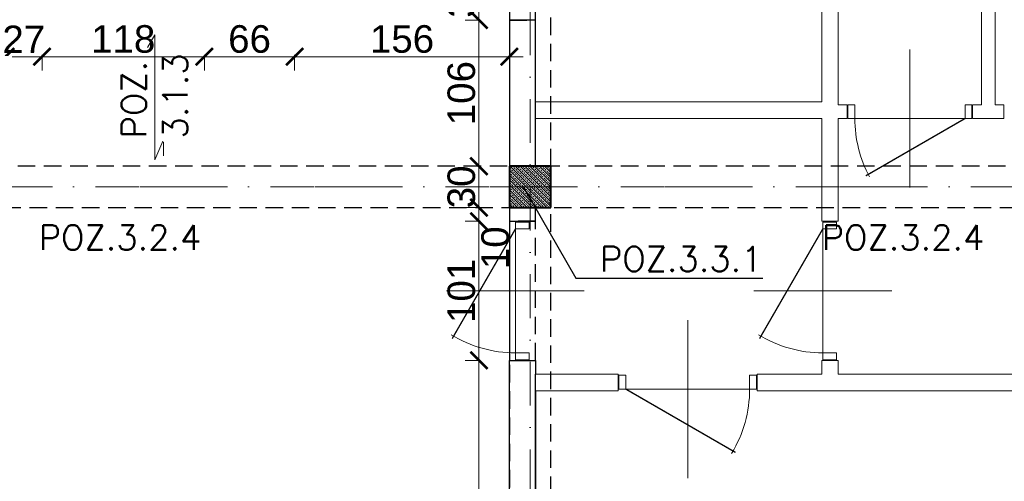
# Model space of a CAD drawing. Extents: x -19 to 9300416, y -12 to 10688993.
# Tile 87 of 106: x 4607567 to 4608282, y 5319050 to 5319385. Entities that reach past the tile are written whole.
import ezdxf

# ---------------------------------------------------------------- set-up
doc = ezdxf.new("R2010")
doc.units = 0
doc.header["$MEASUREMENT"] = 0
doc.linetypes.add('DASHDOT', pattern=[25.4, 12.7, -6.35, 0, -6.35])
doc.linetypes.add('DASHED', pattern=[19.05, 12.7, -6.35])
for name, color, linetype, lineweight in [('k', 7, 'Continuous', 13), ('K-BELKI', 5, 'DASHED', 30), ('K-OPISY', 252, 'Continuous', 15), ('K-OPISY @ 10', 252, 'Continuous', 15), ('K-SCIANY CIENKI', 163, 'Continuous', 30), ('K-SCIANY GRUBY', 195, 'Continuous', 40), ('K-WIDOK', 45, 'Continuous', 20), ('K-WYMIARY', 7, 'Continuous', 15), ('Osie', 175, 'DASHDOT', 9), ('Wymiar', 7, 'Continuous', 9)]:
    doc.layers.add(name, color=color, linetype=linetype, lineweight=lineweight)
doc.layers.add('STOLARKA', color=4, linetype='Continuous')
doc.styles.add('Arial Narrow 20', font='arial.ttf', dxfattribs={"height": 20})
doc.styles.add('Opis', font='simplex.shx')
doc.styles.add('Simplex', font='simplex.shx')
doc.dimstyles.new('1do100 ok', dxfattribs={"dimscale": 0.5, "dimtxt": 12, "dimasz": 25, "dimexe": 20, "dimexo": 0, "dimgap": 5, "dimtad": 1, "dimdec": 0, "dimzin": 9, "dimtxsty": 'Arial Narrow 20', "dimblk": 'ARCHTICK', "dimcen": 3, "dimdle": 20, "dimclrd": 256, "dimclre": 256, "dimclrt": 256, "dimadec": 0, "dimazin": 2, "dimtfac": 1, "dimtdec": 0, "dimtix": 1, "dimtmove": 2, "dimatfit": 3, "dimldrblk": 'NONE', "dimfxl": 0, "dimtvp": 1, "dimtolj": 1, "dimtzin": 0, "dimlwd": 5, "dimlwe": 5, "dimarcsym": 0})
doc.dimstyles.new('1do50', dxfattribs={"dimscale": 5, "dimtxt": 2.5, "dimasz": 2.5, "dimexe": 2.5, "dimexo": 0.5, "dimgap": 1, "dimtad": 1, "dimdec": 1, "dimrnd": 0.5, "dimzin": 12, "dimdsep": 46, "dimtxsty": 'Simplex', "dimblk": 'OBLIQUE', "dimcen": 0.5, "dimdle": 2.5, "dimclrd": 256, "dimclre": 256, "dimclrt": 256, "dimadec": 1, "dimazin": 3, "dimtfac": 1, "dimtdec": 1, "dimtix": 1, "dimtmove": 0, "dimatfit": 3, "dimfxl": 0, "dimtolj": 1, "dimtzin": 0, "dimarcsym": 0})

# ---------------------------------------------------------------- blocks, each defined once
blk = doc.blocks.new('_Oblique')
at = {"color": 0, "linetype": 'ByBlock', "lineweight": -2}
blk.add_line((-0.5, -0.5), (0.5, 0.5), dxfattribs=at)
blk = doc.blocks.new('G$C61CBF25F')
at = {"layer": 'Osie', "lineweight": 0, "ltscale": 2.5}
for p, q in [((855, 0), (855, 1880)), ((1525, 1240), (-5, 1240))]:
    blk.add_line(p, q, dxfattribs=at)
blk = doc.blocks.new('_ArchTick')
at = {"color": 0, "linetype": 'ByBlock', "const_width": 0.15}
blk.add_lwpolyline([(-0.5, -0.5), (0.5, 0.5)], dxfattribs=at)
blk = doc.blocks.new('*D596')
at = {"layer": 'Defpoints', "color": 0}
for p in [(4607790.85, 5320027.88), (4607790.85, 5319818.72), (4607372.35, 5319278.72)]:
    blk.add_point(p, dxfattribs=at)
at = {"layer": 'K-WYMIARY', "lineweight": 5, "ltscale": 40}
for p, q in [((4607372.35, 5320026.63), (4607372.35, 5320037.88)), ((4607790.85, 5320026.63), (4607790.85, 5320037.88)), ((4607362.35, 5320027.88), (4607800.85, 5320027.88))]:
    blk.add_line(p, q, dxfattribs=at)
at = {"layer": 'K-WYMIARY', "linetype": 'ByBlock', "lineweight": 5, "xscale": 12.5, "yscale": 12.5, "zscale": 12.5, "rotation": 180}
blk.add_blockref('_ArchTick', (4607372.35, 5320027.88), dxfattribs=at)
at = {"layer": 'K-WYMIARY', "linetype": 'ByBlock', "lineweight": 5, "xscale": 12.5, "yscale": 12.5, "zscale": 12.5}
blk.add_blockref('_ArchTick', (4607790.85, 5320027.88), dxfattribs=at)
at = {"layer": 'K-WYMIARY', "lineweight": 0, "ltscale": 40, "insert": (4607581.6, 5320040.6), "char_height": 20, "attachment_point": 5, "style": 'Arial Narrow 20'}
blk.add_mtext('\\A1;419', dxfattribs=at)
blk = doc.blocks.new('_None')
blk = doc.blocks.new('*D603')
at = {"layer": 'Defpoints', "color": 0}
for p in [(4608522.35, 5320093.75), (4608522.35, 5319818.72), (4607162.35, 5319278.72)]:
    blk.add_point(p, dxfattribs=at)
at = {"layer": 'K-WYMIARY', "lineweight": 5, "ltscale": 40}
for p, q in [((4607162.35, 5320092.5), (4607162.35, 5320103.75)), ((4608522.35, 5320092.5), (4608522.35, 5320103.75)), ((4607152.35, 5320093.75), (4608532.35, 5320093.75))]:
    blk.add_line(p, q, dxfattribs=at)
at = {"layer": 'K-WYMIARY', "linetype": 'ByBlock', "lineweight": 5, "xscale": 12.5, "yscale": 12.5, "zscale": 12.5, "rotation": 180}
blk.add_blockref('_ArchTick', (4607162.35, 5320093.75), dxfattribs=at)
at = {"layer": 'K-WYMIARY', "linetype": 'ByBlock', "lineweight": 5, "xscale": 12.5, "yscale": 12.5, "zscale": 12.5}
blk.add_blockref('_ArchTick', (4608522.35, 5320093.75), dxfattribs=at)
at = {"layer": 'K-WYMIARY', "lineweight": 0, "ltscale": 40, "insert": (4607842.35, 5320106.47), "char_height": 20, "attachment_point": 5, "style": 'Arial Narrow 20'}
blk.add_mtext('\\A1;1360', dxfattribs=at)
blk = doc.blocks.new('*D705')
at = {"layer": 'Defpoints', "color": 0}
for p in [(4607922.35, 5319419.29), (4607900.23, 5319384.87), (4607922.35, 5319384.87)]:
    blk.add_point(p, dxfattribs=at)
at = {"layer": 'k', "lineweight": 5, "ltscale": 40}
for p, q in [((4607900.23, 5319429.29), (4607900.23, 5319374.87)), ((4607901.48, 5319419.29), (4607890.23, 5319419.29)), ((4607901.48, 5319384.87), (4607890.23, 5319384.87))]:
    blk.add_line(p, q, dxfattribs=at)
at = {"layer": 'k', "linetype": 'ByBlock', "lineweight": 5, "xscale": 12.5, "yscale": 12.5, "zscale": 12.5}
for p, rotation in [((4607900.23, 5319419.29), 90), ((4607900.23, 5319384.87), 270)]:
    blk.add_blockref('_ArchTick', p, dxfattribs=dict(at, rotation=rotation))
at = {"layer": 'k', "lineweight": 0, "ltscale": 40, "insert": (4607887.51, 5319402.08), "char_height": 20, "attachment_point": 5, "rotation": 90, "style": 'Arial Narrow 20'}
blk.add_mtext('\\A1;34', dxfattribs=at)
blk = doc.blocks.new('*D706')
at = {"layer": 'Defpoints', "color": 0}
for p in [(4607922.35, 5319384.87), (4607900.23, 5319278.72), (4607922.35, 5319278.72)]:
    blk.add_point(p, dxfattribs=at)
at = {"layer": 'k', "lineweight": 5, "ltscale": 40}
for p, q in [((4607900.23, 5319394.87), (4607900.23, 5319268.72)), ((4607901.48, 5319384.87), (4607890.23, 5319384.87)), ((4607901.48, 5319278.72), (4607890.23, 5319278.72))]:
    blk.add_line(p, q, dxfattribs=at)
at = {"layer": 'k', "linetype": 'ByBlock', "lineweight": 5, "xscale": 12.5, "yscale": 12.5, "zscale": 12.5}
for p, rotation in [((4607900.23, 5319384.87), 90), ((4607900.23, 5319278.72), 270)]:
    blk.add_blockref('_ArchTick', p, dxfattribs=dict(at, rotation=rotation))
at = {"layer": 'k', "lineweight": 0, "ltscale": 40, "insert": (4607887.52, 5319331.79), "char_height": 20, "attachment_point": 5, "rotation": 90, "style": 'Arial Narrow 20'}
blk.add_mtext('\\A1;106', dxfattribs=at)
blk = doc.blocks.new('*D707')
at = {"layer": 'Defpoints', "color": 0}
for p in [(4607922.35, 5319278.72), (4607900.23, 5319248.72), (4607922.35, 5319248.72)]:
    blk.add_point(p, dxfattribs=at)
at = {"layer": 'k', "lineweight": 5, "ltscale": 40}
for p, q in [((4607900.23, 5319278.72), (4607900.23, 5319291.22)), ((4607900.23, 5319288.72), (4607900.23, 5319238.72)), ((4607901.48, 5319278.72), (4607890.23, 5319278.72)), ((4607901.48, 5319248.72), (4607890.23, 5319248.72)), ((4607900.23, 5319248.72), (4607900.23, 5319236.22))]:
    blk.add_line(p, q, dxfattribs=at)
at = {"layer": 'k', "linetype": 'ByBlock', "lineweight": 5, "xscale": 12.5, "yscale": 12.5, "zscale": 12.5}
for p, rotation in [((4607900.23, 5319278.72), 270), ((4607900.23, 5319248.72), 90)]:
    blk.add_blockref('_ArchTick', p, dxfattribs=dict(at, rotation=rotation))
at = {"layer": 'k', "lineweight": 0, "ltscale": 40, "insert": (4607887.51, 5319263.72), "char_height": 20, "attachment_point": 5, "rotation": 90, "style": 'Arial Narrow 20'}
blk.add_mtext('\\A1;30', dxfattribs=at)
blk = doc.blocks.new('*D708')
at = {"layer": 'Defpoints', "color": 0}
for p in [(4607922.35, 5319248.72), (4607900.23, 5319238.72), (4607922.35, 5319238.72)]:
    blk.add_point(p, dxfattribs=at)
at = {"layer": 'k', "lineweight": 5, "ltscale": 40}
for p, q in [((4607900.23, 5319258.72), (4607900.23, 5319228.72)), ((4607901.48, 5319248.72), (4607890.23, 5319248.72)), ((4607901.48, 5319238.72), (4607890.23, 5319238.72))]:
    blk.add_line(p, q, dxfattribs=at)
at = {"layer": 'k', "linetype": 'ByBlock', "lineweight": 5, "xscale": 12.5, "yscale": 12.5, "zscale": 12.5}
for p, rotation in [((4607900.23, 5319248.72), 90), ((4607900.23, 5319238.72), 270)]:
    blk.add_blockref('_ArchTick', p, dxfattribs=dict(at, rotation=rotation))
at = {"layer": 'k', "lineweight": 0, "ltscale": 40, "insert": (4607912.12, 5319219.52), "char_height": 20, "attachment_point": 5, "rotation": 90, "style": 'Arial Narrow 20'}
blk.add_mtext('\\A1;10', dxfattribs=at)
blk = doc.blocks.new('*D709')
at = {"layer": 'Defpoints', "color": 0}
for p in [(4607922.35, 5319238.72), (4607900.23, 5319137.72), (4607922.35, 5319137.72)]:
    blk.add_point(p, dxfattribs=at)
at = {"layer": 'k', "lineweight": 5, "ltscale": 40}
for p, q in [((4607900.23, 5319248.72), (4607900.23, 5319127.72)), ((4607901.48, 5319238.72), (4607890.23, 5319238.72)), ((4607901.48, 5319137.72), (4607890.23, 5319137.72))]:
    blk.add_line(p, q, dxfattribs=at)
at = {"layer": 'k', "linetype": 'ByBlock', "lineweight": 5, "xscale": 12.5, "yscale": 12.5, "zscale": 12.5}
for p, rotation in [((4607900.23, 5319238.72), 90), ((4607900.23, 5319137.72), 270)]:
    blk.add_blockref('_ArchTick', p, dxfattribs=dict(at, rotation=rotation))
at = {"layer": 'k', "lineweight": 0, "ltscale": 40, "insert": (4607887.52, 5319188.22), "char_height": 20, "attachment_point": 5, "rotation": 90, "style": 'Arial Narrow 20'}
blk.add_mtext('\\A1;101', dxfattribs=at)
blk = doc.blocks.new('*D710')
at = {"layer": 'Defpoints', "color": 0}
for p in [(4607922.35, 5319137.72), (4607900.23, 5318821.72), (4607922.35, 5318821.72)]:
    blk.add_point(p, dxfattribs=at)
at = {"layer": 'k', "lineweight": 5, "ltscale": 40}
for p, q in [((4607900.23, 5319147.72), (4607900.23, 5318811.72)), ((4607901.48, 5319137.72), (4607890.23, 5319137.72)), ((4607901.48, 5318821.72), (4607890.23, 5318821.72))]:
    blk.add_line(p, q, dxfattribs=at)
at = {"layer": 'k', "linetype": 'ByBlock', "lineweight": 5, "xscale": 12.5, "yscale": 12.5, "zscale": 12.5}
for p, rotation in [((4607900.23, 5319137.72), 90), ((4607900.23, 5318821.72), 270)]:
    blk.add_blockref('_ArchTick', p, dxfattribs=dict(at, rotation=rotation))
at = {"layer": 'k', "lineweight": 0, "ltscale": 40, "insert": (4607887.51, 5318979.72), "char_height": 20, "attachment_point": 5, "rotation": 90, "style": 'Arial Narrow 20'}
blk.add_mtext('\\A1;316', dxfattribs=at)
blk = doc.blocks.new('*D718')
at = {"layer": 'Defpoints', "color": 0}
for p in [(4607556.35, 5319419.25), (4607582.85, 5319419.25), (4607582.85, 5319358.28)]:
    blk.add_point(p, dxfattribs=at)
at = {"layer": 'k', "lineweight": 5, "ltscale": 40}
for p, q in [((4607556.35, 5319358.28), (4607543.85, 5319358.28)), ((4607546.35, 5319358.28), (4607592.85, 5319358.28)), ((4607556.35, 5319359.53), (4607556.35, 5319348.28)), ((4607582.85, 5319359.53), (4607582.85, 5319348.28)), ((4607582.85, 5319358.28), (4607595.35, 5319358.28))]:
    blk.add_line(p, q, dxfattribs=at)
at = {"layer": 'k', "linetype": 'ByBlock', "lineweight": 5, "xscale": 12.5, "yscale": 12.5, "zscale": 12.5}
blk.add_blockref('_ArchTick', (4607556.35, 5319358.28), dxfattribs=at)
at = {"layer": 'k', "linetype": 'ByBlock', "lineweight": 5, "xscale": 12.5, "yscale": 12.5, "zscale": 12.5, "rotation": 180}
blk.add_blockref('_ArchTick', (4607582.85, 5319358.28), dxfattribs=at)
at = {"layer": 'k', "lineweight": 0, "ltscale": 40, "insert": (4607569.6, 5319370.83), "char_height": 20, "attachment_point": 5, "style": 'Arial Narrow 20'}
blk.add_mtext('\\A1;27', dxfattribs=at)
blk = doc.blocks.new('*D719')
at = {"layer": 'Defpoints', "color": 0}
for p in [(4607582.85, 5319419.25), (4607700.85, 5319419.25), (4607700.85, 5319358.28)]:
    blk.add_point(p, dxfattribs=at)
at = {"layer": 'k', "lineweight": 5, "ltscale": 40}
for p, q in [((4607572.85, 5319358.28), (4607710.85, 5319358.28)), ((4607582.85, 5319359.53), (4607582.85, 5319348.28)), ((4607700.85, 5319359.53), (4607700.85, 5319348.28))]:
    blk.add_line(p, q, dxfattribs=at)
at = {"layer": 'k', "linetype": 'ByBlock', "lineweight": 5, "xscale": 12.5, "yscale": 12.5, "zscale": 12.5, "rotation": 180}
blk.add_blockref('_ArchTick', (4607582.85, 5319358.28), dxfattribs=at)
at = {"layer": 'k', "linetype": 'ByBlock', "lineweight": 5, "xscale": 12.5, "yscale": 12.5, "zscale": 12.5}
blk.add_blockref('_ArchTick', (4607700.85, 5319358.28), dxfattribs=at)
at = {"layer": 'k', "lineweight": 0, "ltscale": 40, "insert": (4607641.85, 5319371), "char_height": 20, "attachment_point": 5, "style": 'Arial Narrow 20'}
blk.add_mtext('\\A1;118', dxfattribs=at)
blk = doc.blocks.new('*D720')
at = {"layer": 'Defpoints', "color": 0}
for p in [(4607700.85, 5319419.25), (4607766.35, 5319419.25), (4607766.35, 5319358.28)]:
    blk.add_point(p, dxfattribs=at)
at = {"layer": 'k', "lineweight": 5, "ltscale": 40}
for p, q in [((4607690.85, 5319358.28), (4607776.35, 5319358.28)), ((4607700.85, 5319359.53), (4607700.85, 5319348.28)), ((4607766.35, 5319359.53), (4607766.35, 5319348.28))]:
    blk.add_line(p, q, dxfattribs=at)
at = {"layer": 'k', "linetype": 'ByBlock', "lineweight": 5, "xscale": 12.5, "yscale": 12.5, "zscale": 12.5, "rotation": 180}
blk.add_blockref('_ArchTick', (4607700.85, 5319358.28), dxfattribs=at)
at = {"layer": 'k', "linetype": 'ByBlock', "lineweight": 5, "xscale": 12.5, "yscale": 12.5, "zscale": 12.5}
blk.add_blockref('_ArchTick', (4607766.35, 5319358.28), dxfattribs=at)
at = {"layer": 'k', "lineweight": 0, "ltscale": 40, "insert": (4607733.6, 5319371), "char_height": 20, "attachment_point": 5, "style": 'Arial Narrow 20'}
blk.add_mtext('\\A1;66', dxfattribs=at)
blk = doc.blocks.new('*D721')
at = {"layer": 'Defpoints', "color": 0}
for p in [(4607766.35, 5319419.25), (4607922.35, 5319419.25), (4607922.35, 5319358.28)]:
    blk.add_point(p, dxfattribs=at)
at = {"layer": 'k', "lineweight": 5, "ltscale": 40}
for p, q in [((4607756.35, 5319358.28), (4607932.35, 5319358.28)), ((4607766.35, 5319359.53), (4607766.35, 5319348.28)), ((4607922.35, 5319359.53), (4607922.35, 5319348.28))]:
    blk.add_line(p, q, dxfattribs=at)
at = {"layer": 'k', "linetype": 'ByBlock', "lineweight": 5, "xscale": 12.5, "yscale": 12.5, "zscale": 12.5, "rotation": 180}
blk.add_blockref('_ArchTick', (4607766.35, 5319358.28), dxfattribs=at)
at = {"layer": 'k', "linetype": 'ByBlock', "lineweight": 5, "xscale": 12.5, "yscale": 12.5, "zscale": 12.5}
blk.add_blockref('_ArchTick', (4607922.35, 5319358.28), dxfattribs=at)
at = {"layer": 'k', "lineweight": 0, "ltscale": 40, "insert": (4607844.35, 5319371), "char_height": 20, "attachment_point": 5, "style": 'Arial Narrow 20'}
blk.add_mtext('\\A1;156', dxfattribs=at)

msp = doc.modelspace()

# ---------------------------------------------------------------- linework, layer by layer
at = {"lineweight": 0, "ltscale": 40}
msp.add_line((4608051.85, 5319166.94), (4608051.85, 5319052.25), dxfattribs=at)
at = {"layer": 'K-BELKI'}
for points in [[(4607922.35, 5319278.72), (4607952.35, 5319278.72), (4607952.35, 5319788.72), (4607922.35, 5319788.72)], [(4607941.28, 5319485.87), (4607922.35, 5319485.87), (4607922.35, 5319384.87), (4607941.28, 5319384.87)], [(4608492.35, 5319278.72), (4607402.35, 5319278.72), (4607402.35, 5319248.72), (4608492.35, 5319248.72)], [(4607922.35, 5318678.72), (4607952.35, 5318678.72), (4607952.35, 5319248.72), (4607922.35, 5319248.72)], [(4607941.35, 5319238.72), (4607922.35, 5319238.72), (4607922.35, 5319137.72), (4607941.35, 5319137.72)]]:
    msp.add_lwpolyline(points, close=True, dxfattribs=at)
at = {"layer": 'K-SCIANY CIENKI'}
for p, q in [((4607941.35, 5319384.87), (4607922.35, 5319384.87)), ((4607922.35, 5319384.87), (4607922.35, 5319278.72)), ((4607941.35, 5319278.72), (4607941.35, 5319384.87)), ((4607922.35, 5319278.72), (4607941.35, 5319278.72)), ((4607941.35, 5319248.72), (4607922.35, 5319248.72)), ((4607922.35, 5319248.72), (4607922.35, 5319238.72)), ((4607941.35, 5319238.72), (4607941.35, 5319248.72)), ((4607922.35, 5319238.72), (4607941.35, 5319238.72)), ((4607922.35, 5318821.72), (4607922.35, 5319137.72)), ((4607922.35, 5319137.72), (4607941.35, 5319137.72)), ((4607941.35, 5319137.72), (4607941.35, 5319127.72)), ((4607941.35, 5318907.11), (4607941.35, 5319127.72)), ((4607941.35, 5319115.72), (4607941.35, 5318821.65))]:
    msp.add_line(p, q, dxfattribs=at)
at = {"layer": 'K-SCIANY GRUBY'}
for p, q in [((4607952.35, 5319278.72), (4607922.35, 5319278.72)), ((4607922.35, 5319278.72), (4607922.35, 5319248.72)), ((4607952.35, 5319248.72), (4607952.35, 5319278.72)), ((4607922.35, 5319248.72), (4607952.35, 5319248.72))]:
    msp.add_line(p, q, dxfattribs=at)
at = {"layer": 'K-WIDOK'}
msp.add_line((4607670.99, 5319296.18), (4607670.99, 5319286.18), dxfattribs=at)
at = {"layer": 'K-WIDOK', "linetype": 'Continuous', "lineweight": 0}
for p, q in [((4607922.35, 5319275.85), (4607949.48, 5319248.72)), ((4607922.59, 5319277.38), (4607923.47, 5319276.5)), ((4607923.02, 5319278.72), (4607952.35, 5319249.38)), ((4607923.91, 5319276.05), (4607924.8, 5319275.17)), ((4607924.79, 5319278.72), (4607925.24, 5319278.26)), ((4607925.68, 5319277.82), (4607926.57, 5319276.94)), ((4607926.55, 5319278.72), (4607952.35, 5319252.92)), ((4607927.01, 5319276.5), (4607927.89, 5319275.61)), ((4607928.32, 5319278.72), (4607928.33, 5319278.7)), ((4607928.77, 5319278.26), (4607929.66, 5319277.38)), ((4607930.09, 5319278.72), (4607952.35, 5319256.45)), ((4607930.1, 5319276.94), (4607930.98, 5319276.05)), ((4607931.43, 5319275.61), (4607932.31, 5319274.73)), ((4607931.87, 5319278.7), (4607932.75, 5319277.82)), ((4607933.19, 5319277.38), (4607934.08, 5319276.5)), ((4607933.62, 5319278.72), (4607952.35, 5319259.99)), ((4607934.52, 5319276.05), (4607935.4, 5319275.17)), ((4607935.39, 5319278.72), (4607935.85, 5319278.26)), ((4607936.29, 5319277.82), (4607937.17, 5319276.94)), ((4607937.16, 5319278.72), (4607952.35, 5319263.52)), ((4607937.61, 5319276.5), (4607938.5, 5319275.61)), ((4607938.93, 5319278.72), (4607938.94, 5319278.7)), ((4607939.38, 5319278.26), (4607940.27, 5319277.38)), ((4607940.7, 5319278.72), (4607952.35, 5319267.06)), ((4607940.71, 5319276.94), (4607941.59, 5319276.05)), ((4607942.03, 5319275.61), (4607942.92, 5319274.73)), ((4607942.47, 5319278.7), (4607943.36, 5319277.82)), ((4607943.8, 5319277.38), (4607944.68, 5319276.5)), ((4607944.23, 5319278.72), (4607952.35, 5319270.6)), ((4607945.13, 5319276.05), (4607946.01, 5319275.17)), ((4607946, 5319278.72), (4607946.45, 5319278.26)), ((4607946.89, 5319277.82), (4607947.78, 5319276.94)), ((4607947.77, 5319278.72), (4607952.35, 5319274.13)), ((4607948.22, 5319276.5), (4607949.1, 5319275.61)), ((4607949.53, 5319278.72), (4607949.55, 5319278.7)), ((4607949.99, 5319278.26), (4607950.87, 5319277.38)), ((4607951.3, 5319278.72), (4607952.35, 5319277.67)), ((4607951.31, 5319276.94), (4607952.2, 5319276.05)), ((4607922.35, 5319274.08), (4607923.03, 5319273.4)), ((4607922.35, 5319272.31), (4607945.95, 5319248.72)), ((4607922.35, 5319270.54), (4607922.59, 5319270.31)), ((4607922.35, 5319268.78), (4607942.41, 5319248.72)), ((4607923.03, 5319269.87), (4607923.91, 5319268.98)), ((4607923.47, 5319272.96), (4607924.36, 5319272.08)), ((4607924.36, 5319268.54), (4607925.24, 5319267.66)), ((4607924.8, 5319271.63), (4607925.68, 5319270.75)), ((4607925.24, 5319274.73), (4607926.12, 5319273.84)), ((4607926.12, 5319270.31), (4607927.01, 5319269.42)), ((4607926.57, 5319273.4), (4607927.45, 5319272.52)), ((4607927.45, 5319268.98), (4607928.33, 5319268.1)), ((4607927.89, 5319272.08), (4607928.77, 5319271.19)), ((4607928.33, 5319275.17), (4607929.22, 5319274.29)), ((4607929.22, 5319270.75), (4607930.1, 5319269.87)), ((4607929.66, 5319273.84), (4607930.54, 5319272.96)), ((4607930.54, 5319269.42), (4607931.43, 5319268.54)), ((4607930.98, 5319272.52), (4607931.87, 5319271.63)), ((4607931.87, 5319268.1), (4607932.75, 5319267.21)), ((4607932.31, 5319271.19), (4607933.19, 5319270.31)), ((4607932.75, 5319274.29), (4607933.64, 5319273.4)), ((4607933.64, 5319269.87), (4607934.52, 5319268.98)), ((4607934.08, 5319272.96), (4607934.96, 5319272.08)), ((4607934.96, 5319268.54), (4607935.85, 5319267.66)), ((4607935.4, 5319271.63), (4607936.29, 5319270.75)), ((4607935.85, 5319274.73), (4607936.73, 5319273.84)), ((4607936.73, 5319270.31), (4607937.61, 5319269.42)), ((4607937.17, 5319273.4), (4607938.06, 5319272.52)), ((4607938.06, 5319268.98), (4607938.94, 5319268.1)), ((4607938.5, 5319272.08), (4607939.38, 5319271.19)), ((4607938.94, 5319275.17), (4607939.82, 5319274.29)), ((4607939.82, 5319270.75), (4607940.71, 5319269.87)), ((4607940.27, 5319273.84), (4607941.15, 5319272.96)), ((4607941.15, 5319269.42), (4607942.03, 5319268.54)), ((4607941.59, 5319272.52), (4607942.47, 5319271.63)), ((4607942.47, 5319268.1), (4607943.36, 5319267.21)), ((4607942.92, 5319271.19), (4607943.8, 5319270.31)), ((4607943.36, 5319274.29), (4607944.24, 5319273.4)), ((4607944.24, 5319269.87), (4607945.13, 5319268.98)), ((4607944.68, 5319272.96), (4607945.57, 5319272.08)), ((4607945.57, 5319268.54), (4607946.45, 5319267.66)), ((4607946.01, 5319271.63), (4607946.89, 5319270.75)), ((4607946.45, 5319274.73), (4607947.34, 5319273.84)), ((4607947.34, 5319270.31), (4607948.22, 5319269.42)), ((4607947.78, 5319273.4), (4607948.66, 5319272.52)), ((4607948.66, 5319268.98), (4607949.55, 5319268.1)), ((4607949.1, 5319272.08), (4607949.99, 5319271.19)), ((4607949.55, 5319275.17), (4607950.43, 5319274.29)), ((4607950.43, 5319270.75), (4607951.31, 5319269.87)), ((4607950.87, 5319273.84), (4607951.76, 5319272.96)), ((4607951.76, 5319269.42), (4607952.35, 5319268.83)), ((4607952.2, 5319272.52), (4607952.35, 5319272.36)), ((4607922.35, 5319265.24), (4607938.88, 5319248.72)), ((4607922.35, 5319263.47), (4607923.03, 5319262.8)), ((4607922.35, 5319261.7), (4607935.34, 5319248.72)), ((4607922.59, 5319266.77), (4607923.47, 5319265.89)), ((4607923.47, 5319262.35), (4607924.36, 5319261.47)), ((4607923.91, 5319265.45), (4607924.8, 5319264.56)), ((4607924.8, 5319261.03), (4607925.68, 5319260.14)), ((4607925.24, 5319264.12), (4607926.12, 5319263.24)), ((4607925.68, 5319267.21), (4607926.57, 5319266.33)), ((4607926.57, 5319262.8), (4607927.45, 5319261.91)), ((4607927.01, 5319265.89), (4607927.89, 5319265)), ((4607927.89, 5319261.47), (4607928.77, 5319260.59)), ((4607928.33, 5319264.56), (4607929.22, 5319263.68)), ((4607928.77, 5319267.66), (4607929.66, 5319266.77)), ((4607929.66, 5319263.24), (4607930.54, 5319262.35)), ((4607930.1, 5319266.33), (4607930.98, 5319265.45)), ((4607930.98, 5319261.91), (4607931.87, 5319261.03)), ((4607931.43, 5319265), (4607932.31, 5319264.12)), ((4607932.75, 5319263.68), (4607933.64, 5319262.8)), ((4607933.19, 5319266.77), (4607934.08, 5319265.89)), ((4607934.08, 5319262.35), (4607934.96, 5319261.47)), ((4607934.52, 5319265.45), (4607935.4, 5319264.56)), ((4607935.4, 5319261.03), (4607936.29, 5319260.14)), ((4607935.85, 5319264.12), (4607936.73, 5319263.24)), ((4607936.29, 5319267.21), (4607937.17, 5319266.33)), ((4607937.17, 5319262.8), (4607938.06, 5319261.91)), ((4607937.61, 5319265.89), (4607938.5, 5319265)), ((4607938.5, 5319261.47), (4607939.38, 5319260.59)), ((4607938.94, 5319264.56), (4607939.82, 5319263.68)), ((4607939.38, 5319267.66), (4607940.27, 5319266.77)), ((4607940.27, 5319263.24), (4607941.15, 5319262.35)), ((4607940.71, 5319266.33), (4607941.59, 5319265.45)), ((4607941.59, 5319261.91), (4607942.47, 5319261.03)), ((4607942.03, 5319265), (4607942.92, 5319264.12)), ((4607943.36, 5319263.68), (4607944.24, 5319262.8)), ((4607943.8, 5319266.77), (4607944.68, 5319265.89)), ((4607944.68, 5319262.35), (4607945.57, 5319261.47)), ((4607945.13, 5319265.45), (4607946.01, 5319264.56)), ((4607946.01, 5319261.03), (4607946.89, 5319260.14)), ((4607946.45, 5319264.12), (4607947.34, 5319263.24)), ((4607946.89, 5319267.21), (4607947.78, 5319266.33)), ((4607947.78, 5319262.8), (4607948.66, 5319261.91)), ((4607948.22, 5319265.89), (4607949.1, 5319265)), ((4607949.1, 5319261.47), (4607949.99, 5319260.59)), ((4607949.55, 5319264.56), (4607950.43, 5319263.68)), ((4607949.99, 5319267.66), (4607950.87, 5319266.77)), ((4607950.87, 5319263.24), (4607951.76, 5319262.35)), ((4607951.31, 5319266.33), (4607952.2, 5319265.45)), ((4607952.2, 5319261.91), (4607952.35, 5319261.76)), ((4607922.35, 5319259.94), (4607922.59, 5319259.7)), ((4607922.35, 5319258.17), (4607931.8, 5319248.72)), ((4607922.35, 5319254.63), (4607928.27, 5319248.72)), ((4607922.59, 5319256.17), (4607923.47, 5319255.28)), ((4607923.03, 5319259.26), (4607923.91, 5319258.38)), ((4607923.91, 5319254.84), (4607924.8, 5319253.96)), ((4607924.36, 5319257.93), (4607925.24, 5319257.05)), ((4607925.68, 5319256.61), (4607926.57, 5319255.72)), ((4607926.12, 5319259.7), (4607927.01, 5319258.82)), ((4607927.01, 5319255.28), (4607927.89, 5319254.4)), ((4607927.45, 5319258.38), (4607928.33, 5319257.49)), ((4607928.33, 5319253.96), (4607929.22, 5319253.07)), ((4607928.77, 5319257.05), (4607929.66, 5319256.17)), ((4607929.22, 5319260.14), (4607930.1, 5319259.26)), ((4607930.1, 5319255.72), (4607930.98, 5319254.84)), ((4607930.54, 5319258.82), (4607931.43, 5319257.93)), ((4607931.43, 5319254.4), (4607932.31, 5319253.51)), ((4607931.87, 5319257.49), (4607932.75, 5319256.61)), ((4607932.31, 5319260.59), (4607933.19, 5319259.7)), ((4607933.19, 5319256.17), (4607934.08, 5319255.28)), ((4607933.64, 5319259.26), (4607934.52, 5319258.38)), ((4607934.52, 5319254.84), (4607935.4, 5319253.96)), ((4607934.96, 5319257.93), (4607935.85, 5319257.05)), ((4607936.29, 5319256.61), (4607937.17, 5319255.72)), ((4607936.73, 5319259.7), (4607937.61, 5319258.82)), ((4607937.61, 5319255.28), (4607938.5, 5319254.4)), ((4607938.06, 5319258.38), (4607938.94, 5319257.49)), ((4607938.94, 5319253.96), (4607939.82, 5319253.07)), ((4607939.38, 5319257.05), (4607940.27, 5319256.17)), ((4607939.82, 5319260.14), (4607940.71, 5319259.26)), ((4607940.71, 5319255.72), (4607941.59, 5319254.84)), ((4607941.15, 5319258.82), (4607942.03, 5319257.93)), ((4607942.03, 5319254.4), (4607942.92, 5319253.51)), ((4607942.47, 5319257.49), (4607943.36, 5319256.61)), ((4607942.92, 5319260.59), (4607943.8, 5319259.7)), ((4607943.8, 5319256.17), (4607944.68, 5319255.28)), ((4607944.24, 5319259.26), (4607945.13, 5319258.38)), ((4607945.13, 5319254.84), (4607946.01, 5319253.96)), ((4607945.57, 5319257.93), (4607946.45, 5319257.05)), ((4607946.89, 5319256.61), (4607947.78, 5319255.72)), ((4607947.34, 5319259.7), (4607948.22, 5319258.82)), ((4607948.22, 5319255.28), (4607949.1, 5319254.4)), ((4607948.66, 5319258.38), (4607949.55, 5319257.49)), ((4607949.55, 5319253.96), (4607950.43, 5319253.07)), ((4607949.99, 5319257.05), (4607950.87, 5319256.17)), ((4607950.43, 5319260.14), (4607951.31, 5319259.26)), ((4607951.31, 5319255.72), (4607952.2, 5319254.84)), ((4607951.76, 5319258.82), (4607952.35, 5319258.22)), ((4607922.35, 5319252.87), (4607923.03, 5319252.19)), ((4607922.35, 5319251.1), (4607924.73, 5319248.72)), ((4607922.35, 5319249.33), (4607922.59, 5319249.09)), ((4607923.47, 5319251.75), (4607924.36, 5319250.86)), ((4607924.8, 5319250.42), (4607925.68, 5319249.54)), ((4607925.24, 5319253.51), (4607926.12, 5319252.63)), ((4607926.12, 5319249.09), (4607926.5, 5319248.72)), ((4607926.57, 5319252.19), (4607927.45, 5319251.3)), ((4607927.89, 5319250.86), (4607928.77, 5319249.98)), ((4607929.22, 5319249.54), (4607930.04, 5319248.72)), ((4607929.66, 5319252.63), (4607930.54, 5319251.75)), ((4607930.98, 5319251.3), (4607931.87, 5319250.42)), ((4607932.31, 5319249.98), (4607933.19, 5319249.09)), ((4607932.75, 5319253.07), (4607933.64, 5319252.19)), ((4607934.08, 5319251.75), (4607934.96, 5319250.86)), ((4607935.4, 5319250.42), (4607936.29, 5319249.54)), ((4607935.85, 5319253.51), (4607936.73, 5319252.63)), ((4607936.73, 5319249.09), (4607937.11, 5319248.72)), ((4607937.17, 5319252.19), (4607938.06, 5319251.3)), ((4607938.5, 5319250.86), (4607939.38, 5319249.98)), ((4607939.82, 5319249.54), (4607940.64, 5319248.72)), ((4607940.27, 5319252.63), (4607941.15, 5319251.75)), ((4607941.59, 5319251.3), (4607942.47, 5319250.42)), ((4607942.92, 5319249.98), (4607943.8, 5319249.09)), ((4607943.36, 5319253.07), (4607944.24, 5319252.19)), ((4607944.68, 5319251.75), (4607945.57, 5319250.86)), ((4607946.01, 5319250.42), (4607946.89, 5319249.54)), ((4607946.45, 5319253.51), (4607947.34, 5319252.63)), ((4607947.34, 5319249.09), (4607947.71, 5319248.72)), ((4607947.78, 5319252.19), (4607948.66, 5319251.3)), ((4607949.1, 5319250.86), (4607949.99, 5319249.98)), ((4607950.43, 5319249.54), (4607951.25, 5319248.72)), ((4607950.87, 5319252.63), (4607951.76, 5319251.75)), ((4607952.2, 5319251.3), (4607952.35, 5319251.15))]:
    msp.add_line(p, q, dxfattribs=at)
at = {"layer": 'K-WYMIARY'}
for p, q in [((4608149.19, 5319601.58), (4608149.19, 5319325.37)), ((4608149.19, 5319325.37), (4607941.28, 5319325.37)), ((4608149.19, 5319313.37), (4608149.19, 5319301.37))]:
    msp.add_line(p, q, dxfattribs=at)
at = {"layer": 'K-WYMIARY', "lineweight": 15}
for p, q in [((4608161.19, 5319457.5), (4608161.19, 5319323.37)), ((4608265.19, 5319323.37), (4608265.19, 5319457.5)), ((4608275.19, 5319457.5), (4608275.19, 5319323.37)), ((4608161.19, 5319323.37), (4608167.79, 5319323.37)), ((4608167.79, 5319323.37), (4608167.79, 5319313.37)), ((4608258.79, 5319313.37), (4608258.79, 5319323.37)), ((4608258.79, 5319323.37), (4608265.19, 5319323.37)), ((4608275.19, 5319323.37), (4608281.59, 5319323.37)), ((4608281.59, 5319323.37), (4608281.59, 5319313.37)), ((4608149.19, 5319313.37), (4607941.34, 5319313.37)), ((4607941.34, 5319313.37), (4607941.34, 5319313.37)), ((4608149.19, 5319238.72), (4608149.19, 5319313.37)), ((4608167.79, 5319313.37), (4608161.19, 5319313.37)), ((4608161.19, 5319313.37), (4608161.19, 5319238.72)), ((4608281.59, 5319313.37), (4608258.79, 5319313.37)), ((4608161.19, 5319238.72), (4608149.19, 5319238.72)), ((4608161.19, 5319137.72), (4608149.19, 5319137.72)), ((4608149.19, 5319137.72), (4608149.19, 5319127.72)), ((4608161.19, 5319127.72), (4608161.19, 5319137.72)), ((4607941.35, 5319127.72), (4608001.35, 5319127.72)), ((4608001.35, 5319127.72), (4608001.35, 5319115.72)), ((4608149.19, 5319127.72), (4608102.35, 5319127.72)), ((4608102.35, 5319127.72), (4608102.35, 5319115.72)), ((4608492.35, 5319127.72), (4608161.19, 5319127.72)), ((4608001.35, 5319115.72), (4607941.35, 5319115.72)), ((4608102.35, 5319115.72), (4608492.35, 5319115.72))]:
    msp.add_line(p, q, dxfattribs=at).dxf.unprotected_set("ltscale", 0)
at = {"layer": 'Osie', "lineweight": 0, "ltscale": 5}
msp.add_line((4608607.35, 5319263.72), (4607287.2, 5319263.72), dxfattribs=at)
msp.add_line((4608607.35, 5319263.72), (4607287.2, 5319263.72), dxfattribs=at)
at = {"layer": 'STOLARKA', "color": 252, "linetype": 'Continuous', "lineweight": 0}
for p, q in [((4608213.29, 5319263.37), (4608213.29, 5319363.37)), ((4608173.29, 5319313.37), (4608253.29, 5319313.37)), ((4607926.78, 5319143.22), (4607926.78, 5319233.22)), ((4608150.02, 5319143.22), (4608150.02, 5319233.22)), ((4607876.78, 5319188.22), (4607976.78, 5319188.22)), ((4608100.02, 5319188.22), (4608200.02, 5319188.22)), ((4608051.85, 5319066.94), (4608051.85, 5319166.94)), ((4608096.85, 5319116.94), (4608006.85, 5319116.94))]:
    msp.add_line(p, q, dxfattribs=at)
for points in [[(4608173.29, 5319323.37), (4608173.29, 5319313.37), (4608168.29, 5319313.37), (4608168.29, 5319323.37)], [(4608253.29, 5319323.37), (4608253.29, 5319313.37), (4608258.29, 5319313.37), (4608258.29, 5319323.37)], [(4607936.78, 5319233.22), (4607926.78, 5319233.22), (4607926.78, 5319238.22), (4607936.78, 5319238.22)], [(4608160.02, 5319233.22), (4608150.02, 5319233.22), (4608150.02, 5319238.22), (4608160.02, 5319238.22)], [(4607936.78, 5319143.22), (4607926.78, 5319143.22), (4607926.78, 5319138.22), (4607936.78, 5319138.22)], [(4608160.02, 5319143.22), (4608150.02, 5319143.22), (4608150.02, 5319138.22), (4608160.02, 5319138.22)], [(4608006.85, 5319126.94), (4608006.85, 5319116.94), (4608001.85, 5319116.94), (4608001.85, 5319126.94)], [(4608096.85, 5319126.94), (4608096.85, 5319116.94), (4608101.85, 5319116.94), (4608101.85, 5319126.94)]]:
    msp.add_lwpolyline(points, close=True, dxfattribs=at)
at = {"layer": 'STOLARKA', "color": 252, "linetype": 'Continuous', "lineweight": 0, "const_width": 1}
for points in [[(4608253.29, 5319313.37), (4608181.24, 5319271.77)], [(4607926.78, 5319233.22), (4607880.78, 5319153.54)], [(4608150.02, 5319233.22), (4608104.02, 5319153.54)], [(4608006.85, 5319116.94), (4608086.53, 5319070.94)]]:
    msp.add_lwpolyline(points, dxfattribs=at)
at = {"layer": 'STOLARKA', "color": 252, "linetype": 'Continuous', "lineweight": 0}
for centre, start, end in [((4608263.29, 5319313.37), 180, 208.08979), ((4607926.78, 5319233.22), 238.72666, 270), ((4608150.02, 5319233.22), 238.72666, 270), ((4608006.85, 5319116.94), 328.72666, 0)]:
    msp.add_arc(centre, 90, start, end, dxfattribs=at)
at = {"layer": 'Wymiar', "linetype": 'Continuous', "ltscale": 40}
for p, q in [((4607664.81, 5319374.1), (4607659.5, 5319364.82)), ((4607664.81, 5319283.46), (4607664.81, 5319374.1)), ((4607664.81, 5319283.46), (4607670.51, 5319296.94))]:
    msp.add_line(p, q, dxfattribs=at)

# ---------------------------------------------------------------- block references
at = {"lineweight": 0, "ltscale": 40}
msp.add_blockref('G$C61CBF25F', (4607082.35, 5318023.72), dxfattribs=at)

# ---------------------------------------------------------------- texts
at = {"layer": 'K-OPISY', "insert": (4607988.16, 5319202.38), "char_height": 18, "attachment_point": 7, "style": 'Simplex'}
msp.add_mtext('{\\C0;POZ.3.3.1}', dxfattribs=at)
at = {"layer": 'K-OPISY @ 10', "char_height": 18, "width": 427.8745, "attachment_point": 1, "style": 'Opis'}
for s, insert, rotation in [('{\\C0;POZ.\\P3.1.3}', (4607640.6, 5319298.92), 90), ('{\\C0;POZ.3.2.4}', (4607580.54, 5319235.96), 0), ('{\\C0;POZ.3.2.4}', (4608149.29, 5319235.96), 0)]:
    msp.add_mtext(s, dxfattribs=dict(at, insert=insert, rotation=rotation))

# ---------------------------------------------------------------- dimensions: what is measured, and where the dimension line sits
at = {"layer": 'k', "lineweight": 0, "ltscale": 40}
for base, p1, p2, picture, middle in [((4607900.23, 5319384.87), (4607922.35, 5319419.29), (4607922.35, 5319384.87), '*D705', (4607887.51, 5319402.08)), ((4607900.23, 5319278.72), (4607922.35, 5319384.87), (4607922.35, 5319278.72), '*D706', (4607887.52, 5319331.79)), ((4607900.23, 5319248.72), (4607922.35, 5319278.72), (4607922.35, 5319248.72), '*D707', (4607887.51, 5319263.72)), ((4607900.23, 5319137.72), (4607922.35, 5319238.72), (4607922.35, 5319137.72), '*D709', (4607887.52, 5319188.22)), ((4607900.23, 5318821.72), (4607922.35, 5319137.72), (4607922.35, 5318821.72), '*D710', (4607887.51, 5318979.72))]:
    dim = msp.add_linear_dim(base=base, p1=p1, p2=p2, angle=90, dimstyle='1do100 ok', override={"dimfxl": 2.5}, dxfattribs=at)
    dim.commit()
    dim.dimension.update_dxf_attribs({"geometry": picture, "text_midpoint": middle})
for base, p1, p2, picture, middle in [((4607582.8525994, 5319358.2845434), (4607556.3525993, 5319419.2478591), (4607582.8525994, 5319419.2478591), '*D718', (4607569.6025993, 5319370.8254711)), ((4607700.85, 5319358.28), (4607582.85, 5319419.25), (4607700.85, 5319419.25), '*D719', (4607641.85, 5319371)), ((4607766.35259926, 5319358.28454339), (4607700.85259926, 5319419.24785907), (4607766.35259926, 5319419.24785907), '*D720', (4607733.60259926, 5319370.99600314)), ((4607922.35, 5319358.28), (4607766.35, 5319419.25), (4607922.35, 5319419.25), '*D721', (4607844.35, 5319371))]:
    dim = msp.add_linear_dim(base=base, p1=p1, p2=p2, dimstyle='1do100 ok', override={"dimfxl": 2.5}, dxfattribs=at)
    dim.commit()
    dim.dimension.update_dxf_attribs({"geometry": picture, "text_midpoint": middle})
dim = msp.add_linear_dim(base=(4607900.23, 5319238.72), p1=(4607922.35, 5319248.72), p2=(4607922.35, 5319238.72), angle=90, dimstyle='1do100 ok', override={"dimfxl": 2.5}, dxfattribs=at)
dim.commit()
dim.dimension.update_dxf_attribs({"geometry": '*D708', "text_midpoint": (4607912.12, 5319219.52), "dimtype": 160})
at = {"layer": 'K-WYMIARY', "lineweight": 0, "ltscale": 40}
for base, p1, p2, picture, middle in [((4608522.35, 5320093.75), (4607162.35, 5319278.72), (4608522.35, 5319818.72), '*D603', (4607842.35, 5320106.47)), ((4607790.85259926, 5320027.88435607), (4607372.35259926, 5319278.71694943), (4607790.85259926, 5319818.71694968), '*D596', (4607581.60259926, 5320040.59581583))]:
    dim = msp.add_linear_dim(base=base, p1=p1, p2=p2, dimstyle='1do100 ok', override={"dimfxl": 2.5}, dxfattribs=at)
    dim.commit()
    dim.dimension.update_dxf_attribs({"geometry": picture, "text_midpoint": middle})

# ---------------------------------------------------------------- leaders
at = {"layer": 'K-OPISY', "annotation_type": 0, "has_hookline": 1, "hookline_direction": 0, "text_width": 118.29}
msp.add_leader([(4607932.33, 5319263.89), (4607970.66, 5319197.38), (4607983.16, 5319197.38)], dimstyle='1do50', override={"dimgap": 1, "dimtad": 1}, dxfattribs=at)

doc.saveas('drawing.dxf')
